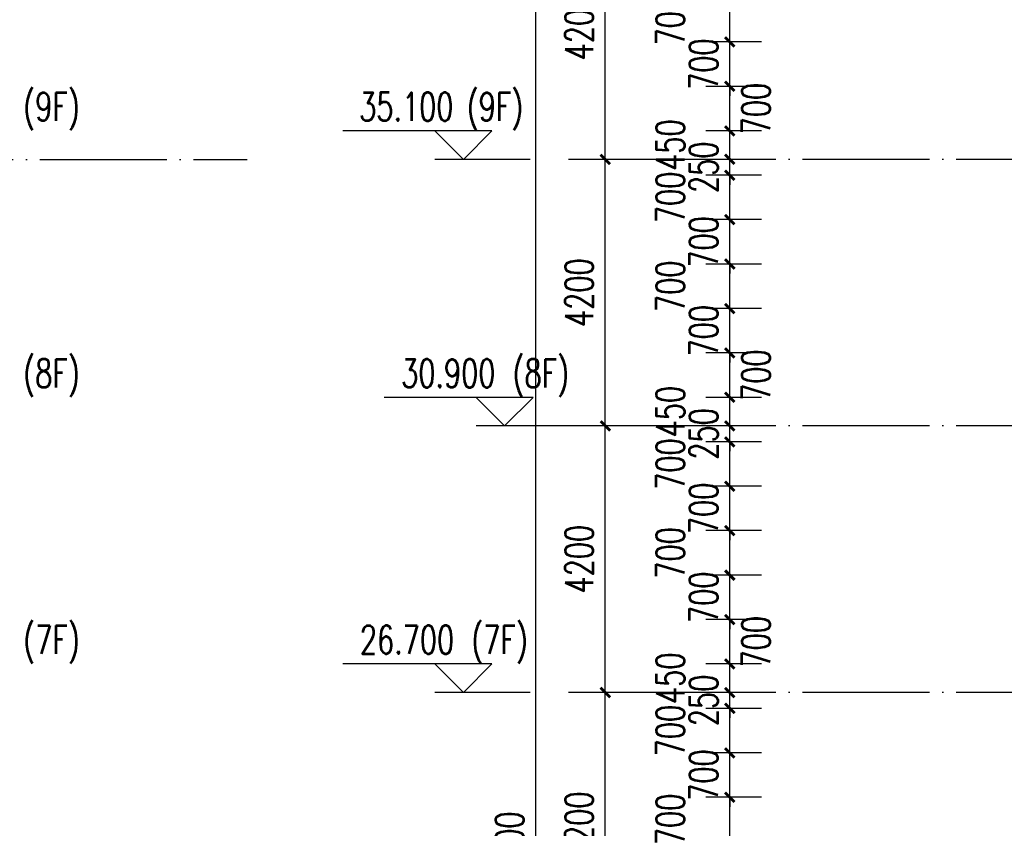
# Model space of a CAD drawing. Header units: millimetres. Extents: x 708158 to 1984082, y -168213 to -53.
# Tile 214 of 220: x 1019955 to 1035470, y -61396 to -48657. Entities that reach past the tile are written whole.
import ezdxf

# ---------------------------------------------------------------- set-up
doc = ezdxf.new("R2010")
doc.units = ezdxf.units.MM
doc.header["$LTSCALE"] = 1000
doc.linetypes.add('DOTE', pattern=[2.42, 2, -0.2, 0.02, -0.2])
doc.layers.get('0').update_dxf_attribs({"color": 8})
for name, color, linetype in [('A-AXIS', 1, 'DOTE'), ('DIM_ELEV', 3, 'Continuous'), ('PUB_DIM', 3, 'Continuous'), ('PUB_TEXT', 7, 'Continuous')]:
    doc.layers.add(name, color=color, linetype=linetype)
doc.styles.add('_TCH_DIM', font='SIMPLEX', dxfattribs={"bigfont": 'GBCBIG'})
doc.styles.add('_TCH_DIM_T3', font='SIMPLEX', dxfattribs={"width": 0.705882, "bigfont": 'GBCBIG'})
doc.dimstyles.new('_TCH_ARCH&&150', dxfattribs={"dimtxt": 446.25, "dimasz": 150, "dimexe": 375, "dimexo": 450, "dimgap": 189.375, "dimtad": 1, "dimdec": 0, "dimzin": 0, "dimdsep": 46, "dimtxsty": '_TCH_DIM_T3', "dimblk": 'ARCHTICK', "dimcen": 0.09, "dimclrt": 7, "dimazin": 2, "dimtfac": 1, "dimtdec": 0, "dimtix": 1, "dimtmove": 2, "dimatfit": 3, "dimfxl": 1, "dimtolj": 1, "dimtzin": 0, "dimarcsym": 0})

# ---------------------------------------------------------------- blocks, each defined once
blk = doc.blocks.new('_ArchTick')
at = {"color": 0, "linetype": 'ByBlock', "const_width": 0.3}
blk.add_lwpolyline([(-0.5, -0.5), (0.5, 0.5)], dxfattribs=at)
blk = doc.blocks.new('*D452')
at = {"layer": 'Defpoints', "color": 0, "transparency": 16777216}
for p in [(1031144, -60907), (1032092, -60907), (1032092, -61607)]:
    blk.add_point(p, dxfattribs=at)
at = {"layer": 'PUB_DIM', "color": 0, "lineweight": -2, "transparency": 16777216}
for p, q in [((1031642, -60907), (1030769, -60907)), ((1031144, -61607), (1031144, -60907)), ((1031642, -61607), (1030769, -61607))]:
    blk.add_line(p, q, dxfattribs=at)
at = {"layer": 'PUB_DIM', "color": 0, "lineweight": -2, "transparency": 16777216, "xscale": 150, "yscale": 150, "zscale": 150}
for p, rotation in [((1031144, -60907), 90), ((1031144, -61607), 270)]:
    blk.add_blockref('_ArchTick', p, dxfattribs=dict(at, rotation=rotation))
at = {"layer": 'PUB_DIM', "color": 7, "transparency": 16777216, "insert": (1030207, -61257), "char_height": 446.2, "attachment_point": 5, "rotation": 90, "style": '_TCH_DIM_T3'}
blk.add_mtext('\\A1;700', dxfattribs=at)
blk = doc.blocks.new('*D453')
at = {"layer": 'Defpoints', "color": 0, "transparency": 16777216}
for p in [(1031144, -60207), (1032092, -60207), (1032092, -60907)]:
    blk.add_point(p, dxfattribs=at)
at = {"layer": 'PUB_DIM', "color": 0, "lineweight": -2, "transparency": 16777216}
for p, q in [((1031144, -60207), (1031144, -60057)), ((1031642, -60207), (1030769, -60207)), ((1031144, -60907), (1031144, -60207)), ((1031642, -60907), (1030769, -60907)), ((1031144, -60907), (1031144, -61057))]:
    blk.add_line(p, q, dxfattribs=at)
at = {"layer": 'PUB_DIM', "color": 0, "lineweight": -2, "transparency": 16777216, "xscale": 150, "yscale": 150, "zscale": 150}
for p, rotation in [((1031144, -60207), 270), ((1031144, -60907), 90)]:
    blk.add_blockref('_ArchTick', p, dxfattribs=dict(at, rotation=rotation))
at = {"layer": 'PUB_DIM', "color": 7, "transparency": 16777216, "insert": (1030732, -60557), "char_height": 446.2, "attachment_point": 5, "rotation": 90, "style": '_TCH_DIM_T3'}
blk.add_mtext('\\A1;700', dxfattribs=at)
blk = doc.blocks.new('*D454')
at = {"layer": 'Defpoints', "color": 0, "transparency": 16777216}
for p in [(1031144, -59507), (1032092, -59507), (1032092, -60207)]:
    blk.add_point(p, dxfattribs=at)
at = {"layer": 'PUB_DIM', "color": 0, "lineweight": -2, "transparency": 16777216}
for p, q in [((1031642, -59507), (1030769, -59507)), ((1031144, -60207), (1031144, -59507)), ((1031642, -60207), (1030769, -60207))]:
    blk.add_line(p, q, dxfattribs=at)
at = {"layer": 'PUB_DIM', "color": 0, "lineweight": -2, "transparency": 16777216, "xscale": 150, "yscale": 150, "zscale": 150}
for p, rotation in [((1031144, -59507), 90), ((1031144, -60207), 270)]:
    blk.add_blockref('_ArchTick', p, dxfattribs=dict(at, rotation=rotation))
at = {"layer": 'PUB_DIM', "color": 7, "transparency": 16777216, "insert": (1030207, -59857), "char_height": 446.2, "attachment_point": 5, "rotation": 90, "style": '_TCH_DIM_T3'}
blk.add_mtext('\\A1;700', dxfattribs=at)
blk = doc.blocks.new('*D455')
at = {"layer": 'Defpoints', "color": 0, "transparency": 16777216}
for p in [(1031144, -59257), (1032092, -59257), (1032092, -59507)]:
    blk.add_point(p, dxfattribs=at)
at = {"layer": 'PUB_DIM', "color": 0, "lineweight": -2, "transparency": 16777216}
for p, q in [((1031144, -59257), (1031144, -59107)), ((1031642, -59257), (1030769, -59257)), ((1031144, -59507), (1031144, -59257)), ((1031642, -59507), (1030769, -59507)), ((1031144, -59507), (1031144, -59657))]:
    blk.add_line(p, q, dxfattribs=at)
at = {"layer": 'PUB_DIM', "color": 0, "lineweight": -2, "transparency": 16777216, "xscale": 150, "yscale": 150, "zscale": 150}
for p, rotation in [((1031144, -59257), 270), ((1031144, -59507), 90)]:
    blk.add_blockref('_ArchTick', p, dxfattribs=dict(at, rotation=rotation))
at = {"layer": 'PUB_DIM', "color": 7, "transparency": 16777216, "insert": (1030732, -59382), "char_height": 446.2, "attachment_point": 5, "rotation": 90, "style": '_TCH_DIM_T3'}
blk.add_mtext('\\A1;250', dxfattribs=at)
blk = doc.blocks.new('*D456')
at = {"layer": 'Defpoints', "color": 0, "transparency": 16777216}
for p in [(1031144, -58807), (1032092, -58807), (1032092, -59257)]:
    blk.add_point(p, dxfattribs=at)
at = {"layer": 'PUB_DIM', "color": 0, "lineweight": -2, "transparency": 16777216}
for p, q in [((1031642, -58807), (1030769, -58807)), ((1031144, -59257), (1031144, -58807)), ((1031642, -59257), (1030769, -59257))]:
    blk.add_line(p, q, dxfattribs=at)
at = {"layer": 'PUB_DIM', "color": 0, "lineweight": -2, "transparency": 16777216, "xscale": 150, "yscale": 150, "zscale": 150}
for p, rotation in [((1031144, -58807), 90), ((1031144, -59257), 270)]:
    blk.add_blockref('_ArchTick', p, dxfattribs=dict(at, rotation=rotation))
at = {"layer": 'PUB_DIM', "color": 7, "transparency": 16777216, "insert": (1030207, -59032), "char_height": 446.2, "attachment_point": 5, "rotation": 90, "style": '_TCH_DIM_T3'}
blk.add_mtext('\\A1;450', dxfattribs=at)
blk = doc.blocks.new('*D457')
at = {"layer": 'Defpoints', "color": 0, "transparency": 16777216}
for p in [(1031144, -58107), (1032092, -58107), (1032092, -58807)]:
    blk.add_point(p, dxfattribs=at)
at = {"layer": 'PUB_DIM', "color": 0, "lineweight": -2, "transparency": 16777216}
for p, q in [((1031642, -58107), (1030769, -58107)), ((1031144, -58807), (1031144, -58107)), ((1031642, -58807), (1030769, -58807))]:
    blk.add_line(p, q, dxfattribs=at)
at = {"layer": 'PUB_DIM', "color": 0, "lineweight": -2, "transparency": 16777216, "xscale": 150, "yscale": 150, "zscale": 150}
for p, rotation in [((1031144, -58107), 90), ((1031144, -58807), 270)]:
    blk.add_blockref('_ArchTick', p, dxfattribs=dict(at, rotation=rotation))
at = {"layer": 'PUB_DIM', "color": 7, "transparency": 16777216, "insert": (1031557, -58457), "char_height": 446.2, "attachment_point": 5, "rotation": 90, "style": '_TCH_DIM_T3'}
blk.add_mtext('\\A1;700', dxfattribs=at)
blk = doc.blocks.new('*D458')
at = {"layer": 'Defpoints', "color": 0, "transparency": 16777216}
for p in [(1031144, -57407), (1032092, -57407), (1032092, -58107)]:
    blk.add_point(p, dxfattribs=at)
at = {"layer": 'PUB_DIM', "color": 0, "lineweight": -2, "transparency": 16777216}
for p, q in [((1031144, -57407), (1031144, -57257)), ((1031642, -57407), (1030769, -57407)), ((1031144, -58107), (1031144, -57407)), ((1031642, -58107), (1030769, -58107)), ((1031144, -58107), (1031144, -58257))]:
    blk.add_line(p, q, dxfattribs=at)
at = {"layer": 'PUB_DIM', "color": 0, "lineweight": -2, "transparency": 16777216, "xscale": 150, "yscale": 150, "zscale": 150}
for p, rotation in [((1031144, -57407), 270), ((1031144, -58107), 90)]:
    blk.add_blockref('_ArchTick', p, dxfattribs=dict(at, rotation=rotation))
at = {"layer": 'PUB_DIM', "color": 7, "transparency": 16777216, "insert": (1030732, -57757), "char_height": 446.2, "attachment_point": 5, "rotation": 90, "style": '_TCH_DIM_T3'}
blk.add_mtext('\\A1;700', dxfattribs=at)
blk = doc.blocks.new('*D459')
at = {"layer": 'Defpoints', "color": 0, "transparency": 16777216}
for p in [(1031144, -56707), (1032092, -56707), (1032092, -57407)]:
    blk.add_point(p, dxfattribs=at)
at = {"layer": 'PUB_DIM', "color": 0, "lineweight": -2, "transparency": 16777216}
for p, q in [((1031642, -56707), (1030769, -56707)), ((1031144, -57407), (1031144, -56707)), ((1031642, -57407), (1030769, -57407))]:
    blk.add_line(p, q, dxfattribs=at)
at = {"layer": 'PUB_DIM', "color": 0, "lineweight": -2, "transparency": 16777216, "xscale": 150, "yscale": 150, "zscale": 150}
for p, rotation in [((1031144, -56707), 90), ((1031144, -57407), 270)]:
    blk.add_blockref('_ArchTick', p, dxfattribs=dict(at, rotation=rotation))
at = {"layer": 'PUB_DIM', "color": 7, "transparency": 16777216, "insert": (1030207, -57057), "char_height": 446.2, "attachment_point": 5, "rotation": 90, "style": '_TCH_DIM_T3'}
blk.add_mtext('\\A1;700', dxfattribs=at)
blk = doc.blocks.new('*D460')
at = {"layer": 'Defpoints', "color": 0, "transparency": 16777216}
for p in [(1031144, -56007), (1032092, -56007), (1032092, -56707)]:
    blk.add_point(p, dxfattribs=at)
at = {"layer": 'PUB_DIM', "color": 0, "lineweight": -2, "transparency": 16777216}
for p, q in [((1031642, -56007), (1030769, -56007)), ((1031144, -56007), (1031144, -55857)), ((1031144, -56707), (1031144, -56007)), ((1031642, -56707), (1030769, -56707)), ((1031144, -56707), (1031144, -56857))]:
    blk.add_line(p, q, dxfattribs=at)
at = {"layer": 'PUB_DIM', "color": 0, "lineweight": -2, "transparency": 16777216, "xscale": 150, "yscale": 150, "zscale": 150}
for p, rotation in [((1031144, -56007), 270), ((1031144, -56707), 90)]:
    blk.add_blockref('_ArchTick', p, dxfattribs=dict(at, rotation=rotation))
at = {"layer": 'PUB_DIM', "color": 7, "transparency": 16777216, "insert": (1030732, -56357), "char_height": 446.2, "attachment_point": 5, "rotation": 90, "style": '_TCH_DIM_T3'}
blk.add_mtext('\\A1;700', dxfattribs=at)
blk = doc.blocks.new('*D461')
at = {"layer": 'Defpoints', "color": 0, "transparency": 16777216}
for p in [(1031144, -55307), (1032092, -55307), (1032092, -56007)]:
    blk.add_point(p, dxfattribs=at)
at = {"layer": 'PUB_DIM', "color": 0, "lineweight": -2, "transparency": 16777216}
for p, q in [((1031642, -55307), (1030769, -55307)), ((1031144, -56007), (1031144, -55307)), ((1031642, -56007), (1030769, -56007))]:
    blk.add_line(p, q, dxfattribs=at)
at = {"layer": 'PUB_DIM', "color": 0, "lineweight": -2, "transparency": 16777216, "xscale": 150, "yscale": 150, "zscale": 150}
for p, rotation in [((1031144, -55307), 90), ((1031144, -56007), 270)]:
    blk.add_blockref('_ArchTick', p, dxfattribs=dict(at, rotation=rotation))
at = {"layer": 'PUB_DIM', "color": 7, "transparency": 16777216, "insert": (1030207, -55657), "char_height": 446.2, "attachment_point": 5, "rotation": 90, "style": '_TCH_DIM_T3'}
blk.add_mtext('\\A1;700', dxfattribs=at)
blk = doc.blocks.new('*D462')
at = {"layer": 'Defpoints', "color": 0, "transparency": 16777216}
for p in [(1031144, -55057), (1032092, -55057), (1032092, -55307)]:
    blk.add_point(p, dxfattribs=at)
at = {"layer": 'PUB_DIM', "color": 0, "lineweight": -2, "transparency": 16777216}
for p, q in [((1031144, -55057), (1031144, -54907)), ((1031642, -55057), (1030769, -55057)), ((1031144, -55307), (1031144, -55057)), ((1031642, -55307), (1030769, -55307)), ((1031144, -55307), (1031144, -55457))]:
    blk.add_line(p, q, dxfattribs=at)
at = {"layer": 'PUB_DIM', "color": 0, "lineweight": -2, "transparency": 16777216, "xscale": 150, "yscale": 150, "zscale": 150}
for p, rotation in [((1031144, -55057), 270), ((1031144, -55307), 90)]:
    blk.add_blockref('_ArchTick', p, dxfattribs=dict(at, rotation=rotation))
at = {"layer": 'PUB_DIM', "color": 7, "transparency": 16777216, "insert": (1030732, -55182), "char_height": 446.2, "attachment_point": 5, "rotation": 90, "style": '_TCH_DIM_T3'}
blk.add_mtext('\\A1;250', dxfattribs=at)
blk = doc.blocks.new('*D463')
at = {"layer": 'Defpoints', "color": 0, "transparency": 16777216}
for p in [(1031144, -54607), (1032092, -54607), (1032092, -55057)]:
    blk.add_point(p, dxfattribs=at)
at = {"layer": 'PUB_DIM', "color": 0, "lineweight": -2, "transparency": 16777216}
for p, q in [((1031642, -54607), (1030769, -54607)), ((1031144, -55057), (1031144, -54607)), ((1031642, -55057), (1030769, -55057))]:
    blk.add_line(p, q, dxfattribs=at)
at = {"layer": 'PUB_DIM', "color": 0, "lineweight": -2, "transparency": 16777216, "xscale": 150, "yscale": 150, "zscale": 150}
for p, rotation in [((1031144, -54607), 90), ((1031144, -55057), 270)]:
    blk.add_blockref('_ArchTick', p, dxfattribs=dict(at, rotation=rotation))
at = {"layer": 'PUB_DIM', "color": 7, "transparency": 16777216, "insert": (1030207, -54832), "char_height": 446.2, "attachment_point": 5, "rotation": 90, "style": '_TCH_DIM_T3'}
blk.add_mtext('\\A1;450', dxfattribs=at)
blk = doc.blocks.new('*D464')
at = {"layer": 'Defpoints', "color": 0, "transparency": 16777216}
for p in [(1031144, -53907), (1032092, -53907), (1032092, -54607)]:
    blk.add_point(p, dxfattribs=at)
at = {"layer": 'PUB_DIM', "color": 0, "lineweight": -2, "transparency": 16777216}
for p, q in [((1031642, -53907), (1030769, -53907)), ((1031144, -54607), (1031144, -53907)), ((1031642, -54607), (1030769, -54607))]:
    blk.add_line(p, q, dxfattribs=at)
at = {"layer": 'PUB_DIM', "color": 0, "lineweight": -2, "transparency": 16777216, "xscale": 150, "yscale": 150, "zscale": 150}
for p, rotation in [((1031144, -53907), 90), ((1031144, -54607), 270)]:
    blk.add_blockref('_ArchTick', p, dxfattribs=dict(at, rotation=rotation))
at = {"layer": 'PUB_DIM', "color": 7, "transparency": 16777216, "insert": (1031557, -54257), "char_height": 446.2, "attachment_point": 5, "rotation": 90, "style": '_TCH_DIM_T3'}
blk.add_mtext('\\A1;700', dxfattribs=at)
blk = doc.blocks.new('*D465')
at = {"layer": 'Defpoints', "color": 0, "transparency": 16777216}
for p in [(1031144, -53207), (1032092, -53207), (1032092, -53907)]:
    blk.add_point(p, dxfattribs=at)
at = {"layer": 'PUB_DIM', "color": 0, "lineweight": -2, "transparency": 16777216}
for p, q in [((1031144, -53207), (1031144, -53057)), ((1031642, -53207), (1030769, -53207)), ((1031144, -53907), (1031144, -53207)), ((1031642, -53907), (1030769, -53907)), ((1031144, -53907), (1031144, -54057))]:
    blk.add_line(p, q, dxfattribs=at)
at = {"layer": 'PUB_DIM', "color": 0, "lineweight": -2, "transparency": 16777216, "xscale": 150, "yscale": 150, "zscale": 150}
for p, rotation in [((1031144, -53207), 270), ((1031144, -53907), 90)]:
    blk.add_blockref('_ArchTick', p, dxfattribs=dict(at, rotation=rotation))
at = {"layer": 'PUB_DIM', "color": 7, "transparency": 16777216, "insert": (1030732, -53557), "char_height": 446.2, "attachment_point": 5, "rotation": 90, "style": '_TCH_DIM_T3'}
blk.add_mtext('\\A1;700', dxfattribs=at)
blk = doc.blocks.new('*D466')
at = {"layer": 'Defpoints', "color": 0, "transparency": 16777216}
for p in [(1031144, -52507), (1032092, -52507), (1032092, -53207)]:
    blk.add_point(p, dxfattribs=at)
at = {"layer": 'PUB_DIM', "color": 0, "lineweight": -2, "transparency": 16777216}
for p, q in [((1031642, -52507), (1030769, -52507)), ((1031144, -53207), (1031144, -52507)), ((1031642, -53207), (1030769, -53207))]:
    blk.add_line(p, q, dxfattribs=at)
at = {"layer": 'PUB_DIM', "color": 0, "lineweight": -2, "transparency": 16777216, "xscale": 150, "yscale": 150, "zscale": 150}
for p, rotation in [((1031144, -52507), 90), ((1031144, -53207), 270)]:
    blk.add_blockref('_ArchTick', p, dxfattribs=dict(at, rotation=rotation))
at = {"layer": 'PUB_DIM', "color": 7, "transparency": 16777216, "insert": (1030207, -52857), "char_height": 446.2, "attachment_point": 5, "rotation": 90, "style": '_TCH_DIM_T3'}
blk.add_mtext('\\A1;700', dxfattribs=at)
blk = doc.blocks.new('*D467')
at = {"layer": 'Defpoints', "color": 0, "transparency": 16777216}
for p in [(1031144, -51807), (1032092, -51807), (1032092, -52507)]:
    blk.add_point(p, dxfattribs=at)
at = {"layer": 'PUB_DIM', "color": 0, "lineweight": -2, "transparency": 16777216}
for p, q in [((1031144, -51807), (1031144, -51657)), ((1031642, -51807), (1030769, -51807)), ((1031144, -52507), (1031144, -51807)), ((1031642, -52507), (1030769, -52507)), ((1031144, -52507), (1031144, -52657))]:
    blk.add_line(p, q, dxfattribs=at)
at = {"layer": 'PUB_DIM', "color": 0, "lineweight": -2, "transparency": 16777216, "xscale": 150, "yscale": 150, "zscale": 150}
for p, rotation in [((1031144, -51807), 270), ((1031144, -52507), 90)]:
    blk.add_blockref('_ArchTick', p, dxfattribs=dict(at, rotation=rotation))
at = {"layer": 'PUB_DIM', "color": 7, "transparency": 16777216, "insert": (1030732, -52157), "char_height": 446.2, "attachment_point": 5, "rotation": 90, "style": '_TCH_DIM_T3'}
blk.add_mtext('\\A1;700', dxfattribs=at)
blk = doc.blocks.new('*D468')
at = {"layer": 'Defpoints', "color": 0, "transparency": 16777216}
for p in [(1031144, -51107), (1032092, -51107), (1032092, -51807)]:
    blk.add_point(p, dxfattribs=at)
at = {"layer": 'PUB_DIM', "color": 0, "lineweight": -2, "transparency": 16777216}
for p, q in [((1031642, -51107), (1030769, -51107)), ((1031144, -51807), (1031144, -51107)), ((1031642, -51807), (1030769, -51807))]:
    blk.add_line(p, q, dxfattribs=at)
at = {"layer": 'PUB_DIM', "color": 0, "lineweight": -2, "transparency": 16777216, "xscale": 150, "yscale": 150, "zscale": 150}
for p, rotation in [((1031144, -51107), 90), ((1031144, -51807), 270)]:
    blk.add_blockref('_ArchTick', p, dxfattribs=dict(at, rotation=rotation))
at = {"layer": 'PUB_DIM', "color": 7, "transparency": 16777216, "insert": (1030207, -51457), "char_height": 446.2, "attachment_point": 5, "rotation": 90, "style": '_TCH_DIM_T3'}
blk.add_mtext('\\A1;700', dxfattribs=at)
blk = doc.blocks.new('*D469')
at = {"layer": 'Defpoints', "color": 0, "transparency": 16777216}
for p in [(1031144, -50857), (1032092, -50857), (1032092, -51107)]:
    blk.add_point(p, dxfattribs=at)
at = {"layer": 'PUB_DIM', "color": 0, "lineweight": -2, "transparency": 16777216}
for p, q in [((1031144, -50857), (1031144, -50707)), ((1031642, -50857), (1030769, -50857)), ((1031144, -51107), (1031144, -50857)), ((1031642, -51107), (1030769, -51107)), ((1031144, -51107), (1031144, -51257))]:
    blk.add_line(p, q, dxfattribs=at)
at = {"layer": 'PUB_DIM', "color": 0, "lineweight": -2, "transparency": 16777216, "xscale": 150, "yscale": 150, "zscale": 150}
for p, rotation in [((1031144, -50857), 270), ((1031144, -51107), 90)]:
    blk.add_blockref('_ArchTick', p, dxfattribs=dict(at, rotation=rotation))
at = {"layer": 'PUB_DIM', "color": 7, "transparency": 16777216, "insert": (1030732, -50982), "char_height": 446.2, "attachment_point": 5, "rotation": 90, "style": '_TCH_DIM_T3'}
blk.add_mtext('\\A1;250', dxfattribs=at)
blk = doc.blocks.new('*D470')
at = {"layer": 'Defpoints', "color": 0, "transparency": 16777216}
for p in [(1031144, -50407), (1032092, -50407), (1032092, -50857)]:
    blk.add_point(p, dxfattribs=at)
at = {"layer": 'PUB_DIM', "color": 0, "lineweight": -2, "transparency": 16777216}
for p, q in [((1031642, -50407), (1030769, -50407)), ((1031144, -50857), (1031144, -50407)), ((1031642, -50857), (1030769, -50857))]:
    blk.add_line(p, q, dxfattribs=at)
at = {"layer": 'PUB_DIM', "color": 0, "lineweight": -2, "transparency": 16777216, "xscale": 150, "yscale": 150, "zscale": 150}
for p, rotation in [((1031144, -50407), 90), ((1031144, -50857), 270)]:
    blk.add_blockref('_ArchTick', p, dxfattribs=dict(at, rotation=rotation))
at = {"layer": 'PUB_DIM', "color": 7, "transparency": 16777216, "insert": (1030207, -50632), "char_height": 446.2, "attachment_point": 5, "rotation": 90, "style": '_TCH_DIM_T3'}
blk.add_mtext('\\A1;450', dxfattribs=at)
blk = doc.blocks.new('*D471')
at = {"layer": 'Defpoints', "color": 0, "transparency": 16777216}
for p in [(1031144, -49707), (1032092, -49707), (1032092, -50407)]:
    blk.add_point(p, dxfattribs=at)
at = {"layer": 'PUB_DIM', "color": 0, "lineweight": -2, "transparency": 16777216}
for p, q in [((1031642, -49707), (1030769, -49707)), ((1031144, -50407), (1031144, -49707)), ((1031642, -50407), (1030769, -50407))]:
    blk.add_line(p, q, dxfattribs=at)
at = {"layer": 'PUB_DIM', "color": 0, "lineweight": -2, "transparency": 16777216, "xscale": 150, "yscale": 150, "zscale": 150}
for p, rotation in [((1031144, -49707), 90), ((1031144, -50407), 270)]:
    blk.add_blockref('_ArchTick', p, dxfattribs=dict(at, rotation=rotation))
at = {"layer": 'PUB_DIM', "color": 7, "transparency": 16777216, "insert": (1031557, -50057), "char_height": 446.2, "attachment_point": 5, "rotation": 90, "style": '_TCH_DIM_T3'}
blk.add_mtext('\\A1;700', dxfattribs=at)
blk = doc.blocks.new('*D472')
at = {"layer": 'Defpoints', "color": 0, "transparency": 16777216}
for p in [(1031144, -49007), (1032092, -49007), (1032092, -49707)]:
    blk.add_point(p, dxfattribs=at)
at = {"layer": 'PUB_DIM', "color": 0, "lineweight": -2, "transparency": 16777216}
for p, q in [((1031144, -49007), (1031144, -48857)), ((1031642, -49007), (1030769, -49007)), ((1031144, -49707), (1031144, -49007)), ((1031642, -49707), (1030769, -49707)), ((1031144, -49707), (1031144, -49857))]:
    blk.add_line(p, q, dxfattribs=at)
at = {"layer": 'PUB_DIM', "color": 0, "lineweight": -2, "transparency": 16777216, "xscale": 150, "yscale": 150, "zscale": 150}
for p, rotation in [((1031144, -49007), 270), ((1031144, -49707), 90)]:
    blk.add_blockref('_ArchTick', p, dxfattribs=dict(at, rotation=rotation))
at = {"layer": 'PUB_DIM', "color": 7, "transparency": 16777216, "insert": (1030732, -49357), "char_height": 446.2, "attachment_point": 5, "rotation": 90, "style": '_TCH_DIM_T3'}
blk.add_mtext('\\A1;700', dxfattribs=at)
blk = doc.blocks.new('*D473')
at = {"layer": 'Defpoints', "color": 0, "transparency": 16777216}
for p in [(1031144, -48307), (1032092, -48307), (1032092, -49007)]:
    blk.add_point(p, dxfattribs=at)
at = {"layer": 'PUB_DIM', "color": 0, "lineweight": -2, "transparency": 16777216}
for p, q in [((1031642, -48307), (1030769, -48307)), ((1031144, -49007), (1031144, -48307)), ((1031642, -49007), (1030769, -49007))]:
    blk.add_line(p, q, dxfattribs=at)
at = {"layer": 'PUB_DIM', "color": 0, "lineweight": -2, "transparency": 16777216, "xscale": 150, "yscale": 150, "zscale": 150}
for p, rotation in [((1031144, -48307), 90), ((1031144, -49007), 270)]:
    blk.add_blockref('_ArchTick', p, dxfattribs=dict(at, rotation=rotation))
at = {"layer": 'PUB_DIM', "color": 7, "transparency": 16777216, "insert": (1030207, -48657), "char_height": 446.2, "attachment_point": 5, "rotation": 90, "style": '_TCH_DIM_T3'}
blk.add_mtext('\\A1;700', dxfattribs=at)
blk = doc.blocks.new('*D743')
at = {"layer": 'Defpoints', "color": 0, "transparency": 16777216}
for p in [(1028087, -37657), (1030560, -37657), (1030560, -85957)]:
    blk.add_point(p, dxfattribs=at)
at = {"layer": 'PUB_DIM', "color": 0, "lineweight": -2, "transparency": 16777216}
for p, q in [((1030110, -37657), (1027712, -37657)), ((1028087, -85957), (1028087, -37657)), ((1030110, -85957), (1027712, -85957))]:
    blk.add_line(p, q, dxfattribs=at)
at = {"layer": 'PUB_DIM', "color": 0, "lineweight": -2, "transparency": 16777216, "xscale": 150, "yscale": 150, "zscale": 150}
for p, rotation in [((1028087, -37657), 90), ((1028087, -85957), 270)]:
    blk.add_blockref('_ArchTick', p, dxfattribs=dict(at, rotation=rotation))
at = {"layer": 'PUB_DIM', "color": 7, "transparency": 16777216, "insert": (1027674, -61807), "char_height": 446.2, "attachment_point": 5, "rotation": 90, "style": '_TCH_DIM_T3'}
blk.add_mtext('\\A1;48300', dxfattribs=at)
blk = doc.blocks.new('*D749')
at = {"layer": 'Defpoints', "color": 0, "transparency": 16777216}
for p in [(1029183, -59257), (1030560, -59257), (1030560, -63457)]:
    blk.add_point(p, dxfattribs=at)
at = {"layer": 'PUB_DIM', "color": 0, "lineweight": -2, "transparency": 16777216}
for p, q in [((1030110, -59257), (1028808, -59257)), ((1029183, -63457), (1029183, -59257)), ((1030110, -63457), (1028808, -63457))]:
    blk.add_line(p, q, dxfattribs=at)
at = {"layer": 'PUB_DIM', "color": 0, "lineweight": -2, "transparency": 16777216, "xscale": 150, "yscale": 150, "zscale": 150}
for p, rotation in [((1029183, -59257), 90), ((1029183, -63457), 270)]:
    blk.add_blockref('_ArchTick', p, dxfattribs=dict(at, rotation=rotation))
at = {"layer": 'PUB_DIM', "color": 7, "transparency": 16777216, "insert": (1028771, -61357), "char_height": 446.2, "attachment_point": 5, "rotation": 90, "style": '_TCH_DIM_T3'}
blk.add_mtext('\\A1;4200', dxfattribs=at)
blk = doc.blocks.new('*D750')
at = {"layer": 'Defpoints', "color": 0, "transparency": 16777216}
for p in [(1029183, -55057), (1030560, -55057), (1030560, -59257)]:
    blk.add_point(p, dxfattribs=at)
at = {"layer": 'PUB_DIM', "color": 0, "lineweight": -2, "transparency": 16777216}
for p, q in [((1030110, -55057), (1028808, -55057)), ((1029183, -59257), (1029183, -55057)), ((1030110, -59257), (1028808, -59257))]:
    blk.add_line(p, q, dxfattribs=at)
at = {"layer": 'PUB_DIM', "color": 0, "lineweight": -2, "transparency": 16777216, "xscale": 150, "yscale": 150, "zscale": 150}
for p, rotation in [((1029183, -55057), 90), ((1029183, -59257), 270)]:
    blk.add_blockref('_ArchTick', p, dxfattribs=dict(at, rotation=rotation))
at = {"layer": 'PUB_DIM', "color": 7, "transparency": 16777216, "insert": (1028771, -57157), "char_height": 446.2, "attachment_point": 5, "rotation": 90, "style": '_TCH_DIM_T3'}
blk.add_mtext('\\A1;4200', dxfattribs=at)
blk = doc.blocks.new('*D751')
at = {"layer": 'Defpoints', "color": 0, "transparency": 16777216}
for p in [(1029183, -50857), (1030560, -50857), (1030560, -55057)]:
    blk.add_point(p, dxfattribs=at)
at = {"layer": 'PUB_DIM', "color": 0, "lineweight": -2, "transparency": 16777216}
for p, q in [((1030110, -50857), (1028808, -50857)), ((1029183, -55057), (1029183, -50857)), ((1030110, -55057), (1028808, -55057))]:
    blk.add_line(p, q, dxfattribs=at)
at = {"layer": 'PUB_DIM', "color": 0, "lineweight": -2, "transparency": 16777216, "xscale": 150, "yscale": 150, "zscale": 150}
for p, rotation in [((1029183, -50857), 90), ((1029183, -55057), 270)]:
    blk.add_blockref('_ArchTick', p, dxfattribs=dict(at, rotation=rotation))
at = {"layer": 'PUB_DIM', "color": 7, "transparency": 16777216, "insert": (1028771, -52957), "char_height": 446.2, "attachment_point": 5, "rotation": 90, "style": '_TCH_DIM_T3'}
blk.add_mtext('\\A1;4200', dxfattribs=at)
blk = doc.blocks.new('*D752')
at = {"layer": 'Defpoints', "color": 0, "transparency": 16777216}
for p in [(1029183, -46657), (1030560, -46657), (1030560, -50857)]:
    blk.add_point(p, dxfattribs=at)
at = {"layer": 'PUB_DIM', "color": 0, "lineweight": -2, "transparency": 16777216}
for p, q in [((1030110, -46657), (1028808, -46657)), ((1029183, -50857), (1029183, -46657)), ((1030110, -50857), (1028808, -50857))]:
    blk.add_line(p, q, dxfattribs=at)
at = {"layer": 'PUB_DIM', "color": 0, "lineweight": -2, "transparency": 16777216, "xscale": 150, "yscale": 150, "zscale": 150}
for p, rotation in [((1029183, -46657), 90), ((1029183, -50857), 270)]:
    blk.add_blockref('_ArchTick', p, dxfattribs=dict(at, rotation=rotation))
at = {"layer": 'PUB_DIM', "color": 7, "transparency": 16777216, "insert": (1028771, -48757), "char_height": 446.2, "attachment_point": 5, "rotation": 90, "style": '_TCH_DIM_T3'}
blk.add_mtext('\\A1;4200', dxfattribs=at)

msp = doc.modelspace()

# ---------------------------------------------------------------- linework, layer by layer
at = {"layer": 'A-AXIS'}
for p, q in [((981554, -50856.7), (1023540.9, -50856.7)), ((1070590.5, -50856.7), (1028603.6, -50856.7)), ((1070590.5, -55056.7), (1028603.6, -55056.7)), ((1070590.5, -59256.7), (1028603.6, -59256.7))]:
    msp.add_line(p, q, dxfattribs=at)
at = {"layer": 'DIM_ELEV'}
for p, q in [((1027396.6, -50406.7), (1025049.1, -50406.7)), ((1026946.6, -50856.7), (1026496.6, -50406.7)), ((1026946.6, -50856.7), (1027396.6, -50406.7)), ((1027996.6, -50856.7), (1026496.6, -50856.7)), ((1028046.6, -54606.7), (1025699.1, -54606.7)), ((1027596.6, -55056.7), (1027146.6, -54606.7)), ((1027596.6, -55056.7), (1028046.6, -54606.7)), ((1028646.6, -55056.7), (1027146.6, -55056.7)), ((1027396.6, -58806.7), (1025049.1, -58806.7)), ((1026946.6, -59256.7), (1026496.6, -58806.7)), ((1026946.6, -59256.7), (1027396.6, -58806.7)), ((1027996.6, -59256.7), (1026496.6, -59256.7))]:
    msp.add_line(p, q, dxfattribs=at)

# ---------------------------------------------------------------- texts
at = {"layer": 'PUB_TEXT', "style": '_TCH_DIM', "width": 0.705882}
for s, p in [('(9F)', (1020010.6, -50249.2)), ('35.100', (1025304.1, -50249.2)), ('(9F)', (1026999.1, -50249.2)), ('(8F)', (1020010.6, -54449.2)), ('(8F)', (1027721.1, -54449.2)), ('30.900', (1025966.1, -54449.2)), ('(7F)', (1020010.6, -58649.2)), ('(7F)', (1027071.1, -58649.2)), ('26.700', (1025316.1, -58649.2))]:
    msp.add_text(s, height=446.25, dxfattribs=at).set_placement(p)

# ---------------------------------------------------------------- dimensions: what is measured, and where the dimension line sits
at = {"layer": 'PUB_DIM'}
for p1, p2, distance, picture, middle in [((1030560.1, -85956.7), (1030560.1, -37656.7), 2473.1, '*D743', (1027674.5, -61806.7)), ((1030560.1, -50856.7), (1030560.1, -46656.7), 1376.7, '*D752', (1028770.9, -48756.7)), ((1032091.8, -49706.7), (1032091.8, -49006.7), 947.8, '*D472', (1030731.5, -49356.7)), ((1032091.8, -51106.7), (1032091.8, -50856.7), 947.8, '*D469', (1030731.5, -50981.7)), ((1030560.1, -55056.7), (1030560.1, -50856.7), 1376.7, '*D751', (1028770.9, -52956.7)), ((1032091.8, -52506.7), (1032091.8, -51806.7), 947.8, '*D467', (1030731.5, -52156.7)), ((1032091.8, -53906.7), (1032091.8, -53206.7), 947.8, '*D465', (1030731.5, -53556.7)), ((1032091.8, -55306.7), (1032091.8, -55056.7), 947.8, '*D462', (1030731.5, -55181.7)), ((1030560.1, -59256.7), (1030560.1, -55056.7), 1376.7, '*D750', (1028770.9, -57156.7)), ((1032091.8, -56706.7), (1032091.8, -56006.7), 947.8, '*D460', (1030731.5, -56356.7)), ((1032091.8, -58106.7), (1032091.8, -57406.7), 947.8, '*D458', (1030731.5, -57756.7)), ((1032091.8, -59506.7), (1032091.8, -59256.7), 947.8, '*D455', (1030731.5, -59381.7)), ((1030560.1, -63456.7), (1030560.1, -59256.7), 1376.7, '*D749', (1028770.9, -61356.7)), ((1032091.8, -60906.7), (1032091.8, -60206.7), 947.8, '*D453', (1030731.5, -60556.7))]:
    dim = msp.add_aligned_dim(p1=p1, p2=p2, distance=distance, dimstyle='_TCH_ARCH&&150', dxfattribs=at)
    dim.commit()
    dim.dimension.update_dxf_attribs({"geometry": picture, "text_midpoint": middle})
for base, p1, p2, picture, middle in [((1031144, -48306.7), (1032091.8, -49006.7), (1032091.8, -48306.7), '*D473', (1030206.5, -48656.7)), ((1031144, -49706.7), (1032091.8, -50406.7), (1032091.8, -49706.7), '*D471', (1031556.5, -50056.7)), ((1031144, -50406.7), (1032091.8, -50856.7), (1032091.8, -50406.7), '*D470', (1030206.5, -50631.7)), ((1031144, -51106.7), (1032091.8, -51806.7), (1032091.8, -51106.7), '*D468', (1030206.5, -51456.7)), ((1031144, -52506.7), (1032091.8, -53206.7), (1032091.8, -52506.7), '*D466', (1030206.5, -52856.7)), ((1031144, -53906.7), (1032091.8, -54606.7), (1032091.8, -53906.7), '*D464', (1031556.5, -54256.7)), ((1031144, -54606.7), (1032091.8, -55056.7), (1032091.8, -54606.7), '*D463', (1030206.5, -54831.7)), ((1031144, -55306.7), (1032091.8, -56006.7), (1032091.8, -55306.7), '*D461', (1030206.5, -55656.7)), ((1031144, -56706.7), (1032091.8, -57406.7), (1032091.8, -56706.7), '*D459', (1030206.5, -57056.7)), ((1031144, -58106.7), (1032091.8, -58806.7), (1032091.8, -58106.7), '*D457', (1031556.5, -58456.7)), ((1031144, -58806.7), (1032091.8, -59256.7), (1032091.8, -58806.7), '*D456', (1030206.5, -59031.7)), ((1031144, -59506.7), (1032091.8, -60206.7), (1032091.8, -59506.7), '*D454', (1030206.5, -59856.7)), ((1031144, -60906.7), (1032091.8, -61606.7), (1032091.8, -60906.7), '*D452', (1030206.5, -61256.7))]:
    dim = msp.add_linear_dim(base=base, p1=p1, p2=p2, angle=90, dimstyle='_TCH_ARCH&&150', dxfattribs=at)
    dim.commit()
    dim.dimension.update_dxf_attribs({"geometry": picture, "text_midpoint": middle, "dimtype": 129})

doc.saveas('drawing.dxf')
